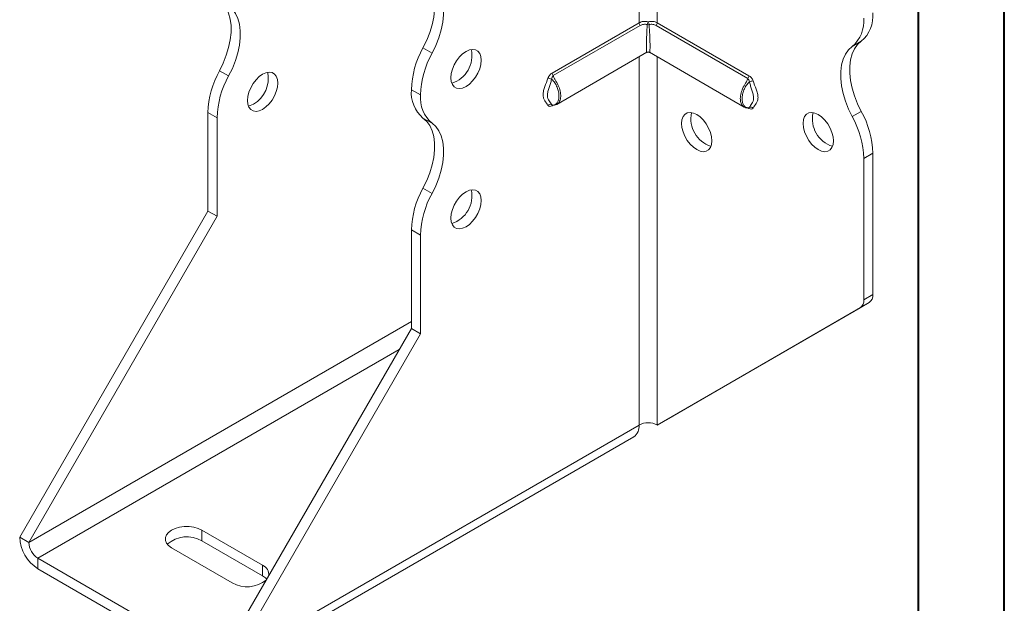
# Model space of a CAD drawing. Header units: millimetres. Extents: x 0 to 210, y 0 to 297.
# Tile 3 of 8: x 153 to 210, y 51 to 85. Entities that reach past the tile are written whole.
import ezdxf

# ---------------------------------------------------------------- set-up
doc = ezdxf.new("R2010")
doc.units = ezdxf.units.MM

msp = doc.modelspace()

# ---------------------------------------------------------------- linework, layer by layer
at = {"color": 7, "linetype": 'Continuous', "lineweight": 40}
for p, q in [((210.079, 0.215), (210.079, 297.215)), ((205.079, 5.215), (205.079, 292.215))]:
    msp.add_line(p, q, dxfattribs=at)
at = {"color": 7, "linetype": 'Continuous', "lineweight": 15}
for p, q in [((188.815, 90.648), (188.815, 84.46)), ((189.876, 84.46), (189.876, 90.648)), ((183.753, 81.538), (188.815, 84.46)), ((188.883, 84.307), (183.821, 81.385)), ((195.141, 81.228), (189.808, 84.307)), ((189.876, 84.46), (195.209, 81.381)), ((201.751, 83.389), (201.221, 83.082)), ((176.232, 83.001), (176.762, 82.695)), ((184.023, 79.716), (189.27, 82.746)), ((189.42, 82.746), (194.94, 79.559)), ((188.815, 82.483), (188.815, 61.053)), ((189.876, 61.053), (189.876, 82.483)), ((164.388, 81.673), (164.918, 81.367)), ((176.087, 80.263), (175.557, 80.569)), ((175.557, 80.569), (176.087, 80.263)), ((175.557, 80.569), (175.557, 80.569)), ((176.087, 80.263), (176.087, 80.263)), ((164.243, 78.935), (163.713, 79.241)), ((163.713, 73.505), (163.713, 79.241)), ((183.801, 79.661), (183.753, 79.634)), ((195.209, 79.477), (195.157, 79.507)), ((195.228, 79.522), (195.233, 79.524)), ((195.249, 79.545), (195.229, 79.523)), ((201.221, 79), (201.751, 79.306)), ((164.243, 73.199), (164.243, 78.935)), ((176.762, 78.612), (176.232, 78.918)), ((202.427, 76.874), (201.896, 76.568)), ((202.427, 76.874), (202.427, 68.639)), ((201.896, 76.568), (201.896, 68.333)), ((176.232, 74.835), (176.762, 74.529)), ((152.753, 54.522), (163.713, 73.505)), ((164.243, 73.199), (163.713, 73.505)), ((153.283, 54.216), (164.243, 73.199)), ((176.087, 72.098), (175.557, 72.404)), ((175.557, 66.668), (175.557, 72.404)), ((176.087, 66.362), (176.087, 72.098)), ((201.896, 68.333), (202.427, 68.639)), ((189.876, 61.053), (201.689, 67.875)), ((190.406, 61.359), (202.22, 68.181)), ((202.22, 68.181), (201.689, 67.875)), ((175.557, 67.074), (153.283, 54.216)), ((164.597, 47.684), (175.557, 66.668)), ((175.557, 66.668), (176.087, 66.362)), ((165.127, 47.378), (176.087, 66.362)), ((153.813, 53.297), (174.848, 65.44)), ((189.876, 61.053), (190.406, 61.359)), ((165.127, 47.378), (188.815, 61.053)), ((188.815, 61.053), (188.815, 61.053)), ((164.816, 46.691), (188.504, 60.366)), ((153.283, 54.216), (152.753, 54.522)), ((166.895, 52.889), (163.359, 54.93)), ((163.359, 54.318), (163.359, 54.93)), ((161.591, 53.909), (165.127, 51.868)), ((166.895, 52.276), (163.359, 54.318)), ((153.813, 53.297), (164.066, 47.378)), ((153.813, 53.297), (153.813, 52.685)), ((166.895, 52.276), (166.895, 52.889)), ((153.813, 52.685), (164.066, 46.766))]:
    msp.add_line(p, q, dxfattribs=at)
at = {"color": 7, "linetype": 'Continuous', "lineweight": 15, "flags": 128}
for points in [[(176.232, 83.001), (176.449, 83.446), (176.626, 83.898), (176.763, 84.351), (176.855, 84.796), (176.901, 85.226), (176.901, 85.632), (176.855, 86.007), (176.763, 86.346), (176.626, 86.641), (176.448, 86.889), (176.232, 87.084)], [(176.762, 82.695), (176.979, 83.139), (177.157, 83.592), (177.293, 84.045), (177.385, 84.49), (177.432, 84.92), (177.432, 85.326), (177.385, 85.701), (177.293, 86.04), (177.157, 86.335), (176.979, 86.583), (176.762, 86.778)], [(164.388, 85.756), (164.604, 85.561), (164.782, 85.313), (164.919, 85.018), (165.011, 84.679), (165.057, 84.304), (165.057, 83.898), (165.011, 83.468), (164.919, 83.023), (164.782, 82.57), (164.604, 82.118), (164.388, 81.673)], [(164.918, 81.367), (165.135, 81.811), (165.313, 82.264), (165.449, 82.717), (165.541, 83.162), (165.588, 83.592), (165.588, 83.998), (165.541, 84.373), (165.449, 84.712), (165.313, 85.007), (165.135, 85.255), (164.918, 85.45)], [(201.751, 83.389), (201.535, 83.194), (201.357, 82.946), (201.221, 82.651), (201.129, 82.312), (201.082, 81.937), (201.082, 81.531), (201.129, 81.101), (201.221, 80.656), (201.357, 80.203), (201.535, 79.751), (201.751, 79.306)], [(178.739, 82.794), (178.542, 82.655), (178.355, 82.472), (178.188, 82.254), (178.048, 82.011), (177.942, 81.757), (177.877, 81.503), (177.855, 81.263), (177.877, 81.049), (177.942, 80.871), (178.048, 80.738), (178.188, 80.658), (178.355, 80.633), (178.542, 80.665), (178.739, 80.753), (178.935, 80.892), (179.122, 81.076), (179.29, 81.294), (179.43, 81.536), (179.535, 81.791), (179.6, 82.044), (179.623, 82.284), (179.6, 82.498), (179.535, 82.676), (179.43, 82.809), (179.29, 82.89), (179.122, 82.915), (178.935, 82.882), (178.739, 82.794)], [(201.221, 79), (201.005, 79.444), (200.827, 79.897), (200.69, 80.35), (200.598, 80.795), (200.552, 81.225), (200.552, 81.63), (200.598, 82.006), (200.69, 82.345), (200.827, 82.64), (201.005, 82.888), (201.221, 83.082)], [(166.895, 81.466), (166.698, 81.327), (166.511, 81.144), (166.344, 80.926), (166.204, 80.683), (166.098, 80.429), (166.033, 80.175), (166.011, 79.936), (166.033, 79.721), (166.098, 79.543), (166.204, 79.41), (166.344, 79.33), (166.511, 79.305), (166.698, 79.337), (166.895, 79.425), (167.091, 79.564), (167.278, 79.748), (167.446, 79.966), (167.586, 80.208), (167.691, 80.463), (167.756, 80.716), (167.779, 80.956), (167.756, 81.17), (167.691, 81.348), (167.586, 81.481), (167.446, 81.562), (167.278, 81.587), (167.091, 81.554), (166.895, 81.466)], [(166.364, 79.731), (166.168, 79.643), (166.064, 79.619)], [(191.29, 78.609), (191.312, 78.823), (191.377, 79.001), (191.483, 79.134), (191.623, 79.215), (191.79, 79.24), (191.977, 79.207), (192.174, 79.119), (192.37, 78.98), (192.557, 78.797), (192.725, 78.578), (192.865, 78.336), (192.97, 78.082), (193.035, 77.828), (193.058, 77.588), (193.035, 77.374), (192.97, 77.196), (192.865, 77.063), (192.725, 76.982), (192.557, 76.958), (192.37, 76.99), (192.174, 77.078), (191.977, 77.217), (191.79, 77.4), (191.623, 77.619), (191.483, 77.861), (191.377, 78.115), (191.312, 78.369), (191.29, 78.609)], [(198.361, 78.61), (198.383, 78.824), (198.448, 79.002), (198.554, 79.135), (198.694, 79.215), (198.861, 79.24), (199.048, 79.208), (199.245, 79.12), (199.441, 78.981), (199.628, 78.797), (199.796, 78.579), (199.936, 78.337), (200.041, 78.082), (200.107, 77.829), (200.129, 77.589), (200.107, 77.375), (200.041, 77.197), (199.936, 77.064), (199.796, 76.983), (199.628, 76.958), (199.441, 76.991), (199.245, 77.079), (199.048, 77.218), (198.861, 77.401), (198.694, 77.619), (198.554, 77.862), (198.448, 78.116), (198.383, 78.37), (198.361, 78.61)], [(176.232, 74.835), (176.449, 75.28), (176.626, 75.733), (176.763, 76.186), (176.855, 76.631), (176.901, 77.06), (176.901, 77.466), (176.855, 77.842), (176.763, 78.18), (176.626, 78.476), (176.448, 78.723), (176.232, 78.918)], [(176.762, 74.529), (176.979, 74.974), (177.157, 75.427), (177.293, 75.88), (177.385, 76.325), (177.432, 76.754), (177.432, 77.16), (177.385, 77.536), (177.293, 77.874), (177.157, 78.17), (176.979, 78.417), (176.762, 78.612)], [(178.739, 74.629), (178.542, 74.49), (178.355, 74.307), (178.188, 74.088), (178.048, 73.846), (177.942, 73.591), (177.877, 73.338), (177.855, 73.098), (177.877, 72.884), (177.942, 72.706), (178.048, 72.573), (178.188, 72.492), (178.355, 72.467), (178.542, 72.5), (178.739, 72.588), (178.935, 72.727), (179.122, 72.91), (179.29, 73.128), (179.43, 73.371), (179.535, 73.625), (179.6, 73.879), (179.623, 74.119), (179.6, 74.333), (179.535, 74.511), (179.43, 74.644), (179.29, 74.724), (179.122, 74.749), (178.935, 74.717), (178.739, 74.629)], [(163.359, 54.93), (163.14, 55.031), (162.888, 55.101), (162.615, 55.137), (162.335, 55.137), (162.062, 55.101), (161.81, 55.031), (161.591, 54.93), (161.417, 54.804), (161.295, 54.658), (161.233, 54.5), (161.233, 54.339), (161.295, 54.181), (161.417, 54.036), (161.591, 53.909)], [(167.143, 52.072), (167.069, 52.15), (166.895, 52.276)]]:
    msp.add_lwpolyline(points, dxfattribs=at)
at = {"color": 7, "linetype": 'Continuous', "lineweight": 15}
for centre, radius, start, end in [((200.474, 84.875), 1.96, 310.68797, 4.83571), ((189.049, 84.472), 0.234, 182.87561, 224.84923), ((189.901, 84.247), 0.618, 153.92698, 169.77405), ((189.345, 84.623), 0.272, 258.72993, 281.27007), ((188.79, 84.247), 0.618, 10.22595, 26.07302), ((189.642, 84.472), 0.234, 315.15077, 357.12438), ((199.943, 84.569), 1.96, 310.68797, 4.83571), ((180.866, 80.404), 5.312, 150.73691, 178.21768), ((181.396, 80.098), 5.312, 150.73691, 178.21768), ((177.413, 82.539), 1.668, 287.26574, 12.73964), ((189.345, 82.616), 0.15, 61.90415, 115.37013), ((169.022, 79.076), 5.312, 150.73691, 178.21768), ((165.484, 81.238), 1.745, 300.29396, 11.2749), ((183.987, 81.55), 0.234, 182.87561, 224.84923), ((169.552, 78.77), 5.312, 150.73691, 178.21768), ((183.469, 80.751), 0.489, 59.86062, 84.98332), ((194.975, 81.393), 0.234, 315.15077, 357.12439), ((195.494, 80.594), 0.489, 95.01668, 120.13938), ((177.508, 80.404), 1.959, 175.16254, 229.32327), ((178.039, 80.098), 1.959, 175.16254, 229.32327), ((183.643, 79.551), 0.167, 64.57096, 141.96884), ((183.854, 79.636), 0.101, 156.37589, 181.47714), ((193.5, 78.864), 1.668, 167.2601, 252.73453), ((195.106, 79.479), 0.104, 358.74164, 20.21828), ((195.32, 79.394), 0.167, 38.03116, 115.42904), ((200.571, 78.865), 1.668, 167.2601, 252.73453), ((197.118, 76.709), 5.312, 1.78232, 29.26309), ((196.587, 76.403), 5.312, 1.78232, 29.26309), ((180.866, 72.239), 5.312, 150.73691, 178.21768), ((181.396, 71.933), 5.312, 150.73691, 178.21768), ((177.413, 74.374), 1.668, 287.26574, 12.73964), ((201.396, 68.284), 0.503, 305.69804, 5.62038), ((201.926, 68.59), 0.503, 305.69804, 5.62038), ((188.08, 60.972), 0.739, 305.01333, 6.29885), ((189.345, 60.03), 1.153, 62.60967, 117.39033), ((155.055, 54.627), 2.305, 182.60548, 237.39452), ((162.492, 52.822), 1.728, 59.90077, 131.65975), ((154.434, 54.268), 1.153, 182.60548, 237.39452), ((166.681, 52.357), 0.573, 352.01898, 68.10686), ((165.998, 53.396), 1.759, 240.31644, 309.06589)]:
    msp.add_arc(centre, radius, start, end, dxfattribs=at)
for major_axis, start_param, end_param in [((0.078, 1.314), 1.3458, 3.177797), ((-0.078, 1.314), 3.105389, 4.937386)]:
    msp.add_ellipse((189.345, 84.059), major_axis=major_axis, ratio=0.054973, start_param=start_param, end_param=end_param, dxfattribs=at)
for points, knots in [([(188.815, 84.46), (188.85, 84.481), (188.889, 84.498), (188.971, 84.524), (189.016, 84.534), (189.152, 84.55), (189.25, 84.544), (189.345, 84.518)], [0, 0, 0, 0, 0.25, 0.25, 0.5, 0.5, 1, 1, 1, 1]), ([(189.292, 84.356), (189.219, 84.377), (189.143, 84.38), (189.003, 84.361), (188.939, 84.339), (188.883, 84.307)], [0, 0, 0, 0, 0.5, 0.5, 1, 1, 1, 1]), ([(189.345, 84.518), (189.441, 84.544), (189.538, 84.55), (189.675, 84.534), (189.719, 84.524), (189.802, 84.498), (189.84, 84.481), (189.876, 84.46)], [0, 0, 0, 0, 0.5, 0.5, 0.75, 0.75, 1, 1, 1, 1]), ([(189.808, 84.307), (189.752, 84.339), (189.687, 84.361), (189.547, 84.38), (189.472, 84.377), (189.398, 84.356)], [0, 0, 0, 0, 0.5, 0.5, 1, 1, 1, 1]), ([(189.345, 82.751), (189.304, 82.741), (189.261, 82.73), (189.22, 82.716), (189.219, 82.716)], [0, 0, 0, 0, 0.982695, 1, 1, 1, 1]), ([(189.471, 82.716), (189.47, 82.716), (189.429, 82.73), (189.387, 82.741), (189.345, 82.751)], [0, 0, 0, 0, 0.017305, 1, 1, 1, 1]), ([(183.753, 81.538), (183.704, 81.51), (183.655, 81.467), (183.57, 81.364), (183.534, 81.302), (183.511, 81.238)], [0, 0, 0, 0, 0.5, 0.5, 1, 1, 1, 1]), ([(183.511, 79.654), (183.454, 79.75), (183.386, 79.833), (183.3, 79.976), (183.274, 80.026), (183.235, 80.142), (183.223, 80.208), (183.223, 80.353), (183.235, 80.432), (183.274, 80.592), (183.3, 80.673), (183.386, 80.915), (183.454, 81.076), (183.511, 81.238)], [0, 0, 0, 0, 0.25, 0.25, 0.375, 0.375, 0.5, 0.5, 0.625, 0.625, 0.75, 0.75, 1, 1, 1, 1]), ([(183.714, 81.174), (183.699, 81.092), (183.677, 81.011), (183.628, 80.851), (183.602, 80.771), (183.552, 80.613), (183.528, 80.535), (183.49, 80.378), (183.478, 80.301), (183.478, 80.162), (183.49, 80.103), (183.527, 80.003), (183.551, 79.961), (183.602, 79.883), (183.628, 79.846), (183.676, 79.775), (183.699, 79.74), (183.714, 79.702)], [0, 0, 0, 0, 0.125, 0.125, 0.25, 0.25, 0.375, 0.375, 0.5, 0.5, 0.625, 0.625, 0.75, 0.75, 0.875, 0.875, 1, 1, 1, 1]), ([(183.714, 81.174), (183.723, 81.217), (183.742, 81.256), (183.781, 81.327), (183.8, 81.359), (183.821, 81.385)], [0, 0, 0, 0, 0.5, 0.5, 1, 1, 1, 1]), ([(183.714, 79.702), (183.749, 79.68), (183.786, 79.676), (183.849, 79.678), (183.878, 79.685), (183.96, 79.718), (184.005, 79.755), (184.077, 79.85), (184.105, 79.909), (184.141, 80.042), (184.15, 80.117), (184.15, 80.277), (184.141, 80.36), (184.104, 80.536), (184.077, 80.625), (184.005, 80.802), (183.96, 80.89), (183.879, 81.013), (183.849, 81.052), (183.785, 81.123), (183.749, 81.155), (183.714, 81.174)], [0, 0, 0, 0, 0.0625, 0.0625, 0.125, 0.125, 0.25, 0.25, 0.375, 0.375, 0.5, 0.5, 0.625, 0.625, 0.75, 0.75, 0.875, 0.875, 0.9375, 0.9375, 1, 1, 1, 1]), ([(183.821, 81.385), (183.827, 81.351), (183.838, 81.289), (183.885, 81.208), (183.978, 81.061), (184.116, 80.823), (184.236, 80.485), (184.27, 80.159), (184.204, 79.907), (184.109, 79.761), (184.042, 79.735), (184.03, 79.73)], [0, 0, 0, 0, 0.058185, 0.104339, 0.134649, 0.304573, 0.47408, 0.643504, 0.818968, 0.967493, 1, 1, 1, 1]), ([(194.932, 79.576), (194.918, 79.581), (194.856, 79.604), (194.792, 79.703), (194.726, 79.857), (194.695, 80.072), (194.74, 80.378), (194.872, 80.719), (195.022, 80.962), (195.125, 81.129), (195.136, 81.192), (195.141, 81.228)], [0, 0, 0, 0, 0.0379532, 0.1666739, 0.2409193, 0.3819861, 0.551676, 0.7214018, 0.8913063, 0.9402625, 1, 1, 1, 1]), ([(195.249, 81.017), (195.214, 80.998), (195.178, 80.966), (195.114, 80.895), (195.084, 80.856), (195.003, 80.733), (194.958, 80.645), (194.886, 80.468), (194.858, 80.379), (194.822, 80.204), (194.813, 80.12), (194.813, 79.96), (194.822, 79.886), (194.858, 79.751), (194.886, 79.692), (194.958, 79.598), (195.003, 79.561), (195.084, 79.528), (195.114, 79.521), (195.178, 79.519), (195.214, 79.523), (195.249, 79.545)], [0, 0, 0, 0, 0.0625, 0.0625, 0.125, 0.125, 0.25, 0.25, 0.375, 0.375, 0.5, 0.5, 0.625, 0.625, 0.75, 0.75, 0.875, 0.875, 0.9375, 0.9375, 1, 1, 1, 1]), ([(195.141, 81.228), (195.163, 81.202), (195.182, 81.17), (195.22, 81.1), (195.24, 81.06), (195.249, 81.017)], [0, 0, 0, 0, 0.5, 0.5, 1, 1, 1, 1]), ([(195.451, 81.081), (195.429, 81.145), (195.393, 81.207), (195.308, 81.31), (195.259, 81.353), (195.209, 81.381)], [0, 0, 0, 0, 0.5, 0.5, 1, 1, 1, 1]), ([(195.249, 79.545), (195.264, 79.582), (195.286, 79.618), (195.335, 79.689), (195.361, 79.725), (195.411, 79.804), (195.435, 79.846), (195.473, 79.946), (195.485, 80.005), (195.485, 80.144), (195.472, 80.221), (195.435, 80.377), (195.411, 80.456), (195.361, 80.614), (195.335, 80.694), (195.286, 80.854), (195.264, 80.935), (195.249, 81.017)], [0, 0, 0, 0, 0.125, 0.125, 0.25, 0.25, 0.375, 0.375, 0.5, 0.5, 0.625, 0.625, 0.75, 0.75, 0.875, 0.875, 1, 1, 1, 1]), ([(195.451, 81.081), (195.509, 80.919), (195.577, 80.758), (195.663, 80.516), (195.689, 80.435), (195.728, 80.275), (195.739, 80.196), (195.74, 80.051), (195.728, 79.985), (195.689, 79.869), (195.663, 79.819), (195.577, 79.676), (195.509, 79.593), (195.451, 79.497)], [0, 0, 0, 0, 0.25, 0.25, 0.375, 0.375, 0.5, 0.5, 0.625, 0.625, 0.75, 0.75, 1, 1, 1, 1]), ([(183.734, 79.68), (183.73, 79.683), (183.722, 79.688), (183.717, 79.697), (183.714, 79.702)], [0, 0, 0, 0, 0.478018, 1, 1, 1, 1]), ([(183.735, 79.682), (183.739, 79.679), (183.758, 79.666), (183.794, 79.661), (183.844, 79.658), (183.914, 79.669), (183.986, 79.689), (184.025, 79.721), (184.034, 79.728)], [0, 0, 0, 0, 0.038913, 0.1714178, 0.2727228, 0.5045078, 0.8839854, 1, 1, 1, 1]), ([(183.511, 79.654), (183.534, 79.616), (183.57, 79.596), (183.655, 79.592), (183.704, 79.605), (183.753, 79.634)], [0, 0, 0, 0, 0.5, 0.5, 1, 1, 1, 1]), ([(183.729, 79.682), (183.728, 79.682), (183.726, 79.682), (183.731, 79.68), (183.735, 79.679)], [0, 0, 0, 0, 0.324111, 1, 1, 1, 1]), ([(194.928, 79.573), (194.942, 79.562), (194.991, 79.525), (195.078, 79.506), (195.166, 79.496), (195.214, 79.518), (195.228, 79.525)], [0, 0, 0, 0, 0.170235, 0.607445, 0.886015, 1, 1, 1, 1]), ([(195.209, 79.477), (195.259, 79.448), (195.307, 79.434), (195.393, 79.439), (195.429, 79.459), (195.451, 79.497)], [0, 0, 0, 0, 0.5, 0.5, 1, 1, 1, 1])]:
    msp.add_open_spline(points, degree=3, knots=knots, dxfattribs=at)

doc.saveas('drawing.dxf')
